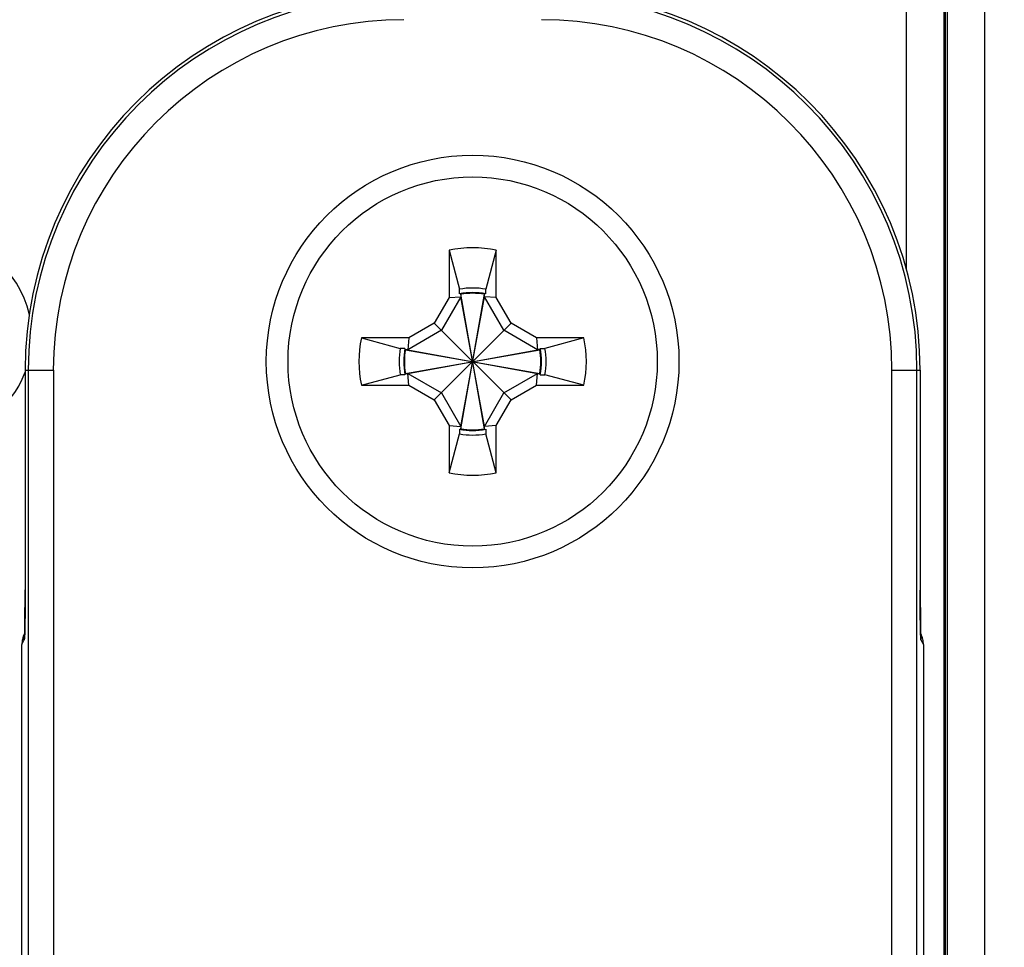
# Model space of a CAD drawing. Header units: inches. Extents: x 0 to 22, y 0 to 17.
# Tile 20 of 29: x 8.877 to 9.664, y 10.458 to 11.199. Entities that reach past the tile are written whole.
import ezdxf

# ---------------------------------------------------------------- set-up
doc = ezdxf.new("R2010")
doc.units = ezdxf.units.IN
doc.header["$LTSCALE"] = 1.21
doc.header["$MEASUREMENT"] = 0
doc.layers.get('0').update_dxf_attribs({"linetype": 'CONTINUOUS'})
doc.layers.add('02___PRT_ALL_AXES', color=7, linetype='CONTINUOUS')
doc.layers.add('DIMENSIONS', color=7, linetype='CONTINUOUS')
doc.styles.get("Standard").update_dxf_attribs({"font": 'txt', "width": 0.8})
doc.dimstyles.new('DIMSTYLE_1', dxfattribs={"dimtxt": 0.125, "dimasz": 0.18, "dimexe": 0.125, "dimexo": 0.0625, "dimgap": 0.0625, "dimtad": 0, "dimtih": 1, "dimtoh": 1, "dimzin": 4, "dimdsep": 46, "dimtxsty": 'STANDARD', "dimblk": '_FILLED', "dimblk1": '_FILLED', "dimblk2": '_FILLED', "dimcen": 0.09, "dimadec": 0, "dimazin": 0, "dimtp": 0.001, "dimtm": 0.001, "dimtfac": 1, "dimtofl": 0, "dimtmove": 0, "dimatfit": 3, "dimldrblk": '_FILLED', "dimfxl": 1, "dimtolj": 1, "dimtzin": 4, "dimarcsym": 0})

# ---------------------------------------------------------------- blocks, each defined once
blk = doc.blocks.new('_FILLED')
at = {"color": 0, "linetype": 'BYBLOCK'}
blk.add_solid([(0, 0), (-1, 0.1736), (-1, -0.1736)], dxfattribs=at)
blk = doc.blocks.new('*D1')
at = {"layer": 'DIMENSIONS', "color": 2, "linetype": 'CONTINUOUS'}
for p, q in [((8.29821, 9.4384), (8.29821, 13.50093)), ((13.8349, 11.64586), (13.8349, 13.50093)), ((8.29821, 13.37593), (10.39156, 13.37593)), ((13.8349, 13.37593), (11.74156, 13.37593))]:
    blk.add_line(p, q, dxfattribs=at)
at = {"layer": 'DIMENSIONS', "color": 2, "linetype": 'CONTINUOUS', "xscale": 0.18, "yscale": 0.18, "zscale": 0.18, "rotation": 180}
blk.add_blockref('_FILLED', (8.29821, 13.37593), dxfattribs=at)
at = {"layer": 'DIMENSIONS', "color": 2, "linetype": 'CONTINUOUS', "xscale": 0.18, "yscale": 0.18, "zscale": 0.18}
blk.add_blockref('_FILLED', (13.8349, 13.37593), dxfattribs=at)
at = {"layer": 'DIMENSIONS', "color": 2, "linetype": 'CONTINUOUS', "insert": (11.06656, 13.43843), "char_height": 0.125, "width": 1.225, "attachment_point": 2, "line_spacing_factor": 0.9}
blk.add_mtext('5.54{\\Ftxt.shx;\\W1.000000;\\H0.125000; }[140.6]', dxfattribs=at)
blk = doc.blocks.new('*D2')
at = {"layer": 'DIMENSIONS', "color": 2, "linetype": 'CONTINUOUS'}
for p, q in [((9.33214, 11.40039), (7.25719, 11.40039)), ((7.38219, 11.40039), (7.38219, 9.5009)), ((7.38219, 7.35142), (7.38219, 9.2509)), ((9.33214, 7.35142), (7.25719, 7.35142))]:
    blk.add_line(p, q, dxfattribs=at)
at = {"layer": 'DIMENSIONS', "color": 2, "linetype": 'CONTINUOUS', "xscale": 0.18, "yscale": 0.18, "zscale": 0.18}
for p, rotation in [((7.38219, 11.40039), 90), ((7.38219, 7.35142), 270)]:
    blk.add_blockref('_FILLED', p, dxfattribs=dict(at, rotation=rotation))
at = {"layer": 'DIMENSIONS', "color": 2, "linetype": 'CONTINUOUS', "insert": (7.38219, 9.4384), "char_height": 0.125, "width": 1.225, "attachment_point": 2, "line_spacing_factor": 0.9}
blk.add_mtext('4.05{\\Ftxt.shx;\\W1.000000;\\H0.125000; }[102.8]', dxfattribs=at)

msp = doc.modelspace()

# ---------------------------------------------------------------- linework, layer by layer
at = {"color": 7, "linetype": 'CONTINUOUS'}
for p, q in [((9.64838, 11.43038), (9.64838, 7.32142)), ((9.61839, 11.39539), (9.61839, 7.35642)), ((9.61682, 11.38638), (9.61682, 7.36542)), ((9.58593, 10.99897), (9.58594, 11.33042)), ((9.61593, 7.44037), (9.61593, 11.31144)), ((9.22, 11.01486), (9.22, 10.97707)), ((9.22, 11.01486), (9.22835, 10.98374)), ((9.2578, 11.01486), (9.24945, 10.98374)), ((9.2578, 10.97707), (9.2578, 11.01486)), ((9.22945, 10.97775), (9.21393, 10.95087)), ((9.22, 10.97707), (9.22945, 10.97775)), ((9.22835, 10.98), (9.22835, 10.98374)), ((9.22931, 10.98018), (9.22945, 10.97964)), ((9.22945, 10.87216), (9.24835, 10.97964)), ((9.22945, 10.97964), (9.22945, 10.97775)), ((9.24835, 10.87216), (9.22945, 10.97964)), ((9.22945, 10.87405), (9.24835, 10.97775)), ((9.24835, 10.87405), (9.22945, 10.97775)), ((9.24849, 10.98018), (9.24835, 10.97964)), ((9.24835, 10.97775), (9.24835, 10.97964)), ((9.26387, 10.95087), (9.24835, 10.97775)), ((9.2578, 10.97707), (9.24835, 10.97775)), ((9.24945, 10.98), (9.24945, 10.98374)), ((9.22, 10.97707), (9.20819, 10.95661)), ((9.26961, 10.95661), (9.2578, 10.97707)), ((9.20819, 10.95661), (9.18774, 10.9448)), ((9.20819, 10.89519), (9.26961, 10.95661)), ((9.26961, 10.89519), (9.20819, 10.95661)), ((9.29007, 10.9448), (9.26961, 10.95661)), ((9.21393, 10.95087), (9.18705, 10.93535)), ((9.29075, 10.93535), (9.26387, 10.95087)), ((9.14994, 10.9448), (9.18106, 10.93645)), ((9.18774, 10.9448), (9.14994, 10.9448)), ((9.18774, 10.9448), (9.18705, 10.93535)), ((9.29007, 10.9448), (9.29075, 10.93535)), ((9.32786, 10.9448), (9.29007, 10.9448)), ((9.32786, 10.9448), (9.29674, 10.93645)), ((9.1848, 10.93645), (9.18106, 10.93645)), ((9.18462, 10.93549), (9.18516, 10.93535)), ((9.18516, 10.93535), (9.29264, 10.91645)), ((9.18705, 10.93535), (9.18516, 10.93535)), ((9.18516, 10.91645), (9.29264, 10.93535)), ((9.18705, 10.93535), (9.29075, 10.91645)), ((9.18705, 10.91645), (9.29075, 10.93535)), ((9.29264, 10.93535), (9.29075, 10.93535)), ((9.29318, 10.93549), (9.29264, 10.93535)), ((9.293, 10.93645), (9.29674, 10.93645)), ((8.88103, 10.9189), (8.88102, 10.73897)), ((8.88103, 10.9189), (8.90356, 10.9189)), ((8.88356, 10.9189), (8.88356, 7.8329)), ((8.90356, 10.9189), (8.90356, 7.8329)), ((9.14994, 10.907), (9.18106, 10.91535)), ((9.1848, 10.91535), (9.18106, 10.91535)), ((9.18462, 10.91631), (9.18516, 10.91645)), ((9.18516, 10.91645), (9.18705, 10.91645)), ((9.18774, 10.907), (9.18705, 10.91645)), ((9.18705, 10.91645), (9.21393, 10.90093)), ((9.26387, 10.90093), (9.29075, 10.91645)), ((9.29007, 10.907), (9.29075, 10.91645)), ((9.29075, 10.91645), (9.29264, 10.91645)), ((9.29318, 10.91631), (9.29264, 10.91645)), ((9.293, 10.91535), (9.29674, 10.91535)), ((9.32786, 10.907), (9.29674, 10.91535)), ((9.57425, 7.8329), (9.57425, 10.9189)), ((9.57425, 10.9189), (9.59678, 10.9189)), ((9.59424, 7.8329), (9.59424, 10.9189)), ((9.59678, 10.9189), (9.59678, 10.74299)), ((9.14994, 10.907), (9.18774, 10.907)), ((9.18774, 10.907), (9.20819, 10.89519)), ((9.26961, 10.89519), (9.29007, 10.907)), ((9.29007, 10.907), (9.32786, 10.907)), ((9.21393, 10.90093), (9.22945, 10.87405)), ((9.24835, 10.87405), (9.26387, 10.90093)), ((9.20819, 10.89519), (9.22, 10.87474)), ((9.2578, 10.87474), (9.26961, 10.89519)), ((9.22, 10.87474), (9.22, 10.83694)), ((9.22, 10.87474), (9.22945, 10.87405)), ((9.22, 10.83694), (9.22835, 10.86806)), ((9.22835, 10.8718), (9.22835, 10.86806)), ((9.22931, 10.87162), (9.22945, 10.87216)), ((9.22945, 10.87405), (9.22945, 10.87216)), ((9.2578, 10.87474), (9.24835, 10.87405)), ((9.24835, 10.87216), (9.24835, 10.87405)), ((9.24849, 10.87162), (9.24835, 10.87216)), ((9.24945, 10.8718), (9.24945, 10.86806)), ((9.2578, 10.83694), (9.24945, 10.86806)), ((9.2578, 10.83694), (9.2578, 10.87474)), ((8.88083, 10.71567), (8.88103, 10.74345)), ((8.88102, 10.74345), (8.88103, 10.74345)), ((9.59678, 10.74345), (9.59678, 10.74345)), ((9.59678, 10.74345), (9.59697, 10.71567)), ((9.59679, 10.73679), (9.59678, 10.74299)), ((8.881, 10.73373), (8.88097, 10.72726)), ((8.88102, 10.73897), (8.881, 10.73373)), ((9.59681, 10.73097), (9.59679, 10.73679)), ((8.88097, 10.72726), (8.88092, 10.72287)), ((9.59685, 10.72563), (9.59681, 10.73097)), ((9.5969, 10.72084), (9.59685, 10.72563)), ((8.88086, 10.71773), (8.8808, 10.71444)), ((8.88092, 10.72287), (8.88086, 10.71773)), ((9.59696, 10.71664), (9.5969, 10.72084)), ((8.8807, 10.71008), (8.88066, 10.70876)), ((8.88074, 10.71165), (8.8807, 10.71008)), ((8.8808, 10.71444), (8.88074, 10.71165)), ((9.59704, 10.71228), (9.59696, 10.71664)), ((9.5971, 10.71015), (9.59704, 10.71228)), ((9.59713, 10.70896), (9.5971, 10.71015)), ((8.87841, 10.69959), (8.88035, 10.70348)), ((8.88035, 10.70348), (8.88068, 10.70883)), ((8.88052, 10.70853), (8.88067, 10.70883)), ((8.88066, 10.70876), (8.88063, 10.70768)), ((9.59711, 10.7093), (9.59712, 10.70883)), ((9.59712, 10.70883), (9.59727, 10.70515)), ((9.59717, 10.70795), (9.59713, 10.70896)), ((9.59714, 10.70883), (9.59729, 10.70853)), ((9.5972, 10.70712), (9.59717, 10.70795)), ((9.59723, 10.70649), (9.5972, 10.70712)), ((9.59727, 10.70515), (9.59745, 10.70348)), ((9.59745, 10.70348), (9.59939, 10.69959)), ((8.87841, 8.05222), (8.87841, 10.69959)), ((9.59939, 10.69959), (9.59939, 8.05222))]:
    msp.add_line(p, q, dxfattribs=at)
for points in [[(8.88063, 10.70768), (8.88059, 10.70682), (8.88057, 10.70649), (8.88056, 10.70625)], [(9.59726, 10.70597), (9.59726, 10.70599), (9.59726, 10.70608), (9.59724, 10.70626), (9.59723, 10.70649)]]:
    msp.add_lwpolyline(points, dxfattribs=at)
msp.add_circle((9.2389, 10.9259), 0.14764, dxfattribs=at)
for centre, radius, start, end in [((9.1839, 10.9189), 0.30287, 90, 180), ((9.2939, 10.9189), 0.30287, 0, 90), ((9.1839, 10.9189), 0.30034, 90, 180), ((9.2939, 10.9189), 0.30034, 0, 90), ((9.1839, 10.9189), 0.28035, 90, 180), ((9.2939, 10.9189), 0.28035, 0, 90), ((8.80597, 10.9459), 0.08035, 12.54113, 90), ((9.2389, 10.9259), 0.09094, 78.007, 101.993), ((9.2389, 10.92623), 0.05847, 79.60604, 100.39396), ((9.2389, 10.9259), 0.05512, 78.96671, 101.03329), ((9.2389, 10.9259), 0.05457, 80.02839, 99.97161), ((9.2389, 10.9259), 0.09094, 168.007, 191.993), ((9.2389, 10.9259), 0.09094, 348.007, 11.993), ((9.23857, 10.9259), 0.05847, 169.60604, 190.39396), ((9.2389, 10.9259), 0.05512, 168.96671, 191.03329), ((9.2389, 10.9259), 0.05457, 170.02839, 189.97161), ((9.2389, 10.9259), 0.05457, 350.02839, 9.97161), ((9.2389, 10.9259), 0.05512, 348.96671, 11.03329), ((9.23923, 10.9259), 0.05847, 349.60604, 10.39396), ((8.80597, 10.9459), 0.08035, 270, 339.32585), ((9.2389, 10.9259), 0.05512, 258.96671, 281.03329), ((9.2389, 10.92557), 0.05847, 259.60604, 280.39396), ((9.2389, 10.9259), 0.05457, 260.02839, 279.97161), ((9.2389, 10.9259), 0.09094, 258.007, 281.993), ((8.45978, 10.72134), 0.42109, 358.29706, 358.90939), ((8.14989, 10.72792), 0.73105, 358.85631, 359.03972), ((10.3601, 10.72851), 0.76324, 180.9638, 181.13946), ((10.09944, 10.72327), 0.50253, 181.13329, 181.59259), ((8.89831, 10.6996), 0.0199, 173.96238, 180.02191), ((8.89855, 10.69957), 0.02014, 167.98224, 173.96806), ((8.89831, 10.69963), 0.01989, 153.42693, 168.0021), ((8.90027, 10.70348), 0.01991, 172.47155, 180.00235), ((9.57949, 10.69963), 0.01989, 11.99793, 26.57307), ((9.57755, 10.70348), 0.0199, 359.9953, 7.19389), ((9.57932, 10.69959), 0.02007, 0.00819, 12.02336)]:
    msp.add_arc(centre, radius, start, end, dxfattribs=at)
at = {"layer": '02___PRT_ALL_AXES', "color": 7, "linetype": 'CONTINUOUS'}
msp.add_circle((9.2389, 10.9259), 0.165, dxfattribs=at)

# ---------------------------------------------------------------- dimensions: what is measured, and where the dimension line sits
at = {"layer": 'DIMENSIONS', "color": 2, "linetype": 'CONTINUOUS'}
dim = msp.add_linear_dim(base=(13.8349, 13.37593), p1=(8.29821, 9.3759), p2=(13.8349, 11.58336), dimstyle='DIMSTYLE_1', dxfattribs=at)
dim.commit()
dim.dimension.update_dxf_attribs({"geometry": '*D1', "text_midpoint": (11.06656, 13.37593), "dimtype": 160})
dim = msp.add_linear_dim(base=(7.38219, 7.35142), p1=(9.39464, 11.40039), p2=(9.39464, 7.35142), angle=270, dimstyle='DIMSTYLE_1', dxfattribs=at)
dim.commit()
dim.dimension.update_dxf_attribs({"geometry": '*D2', "text_midpoint": (7.38219, 9.3759), "dimtype": 160})

doc.saveas('drawing.dxf')
